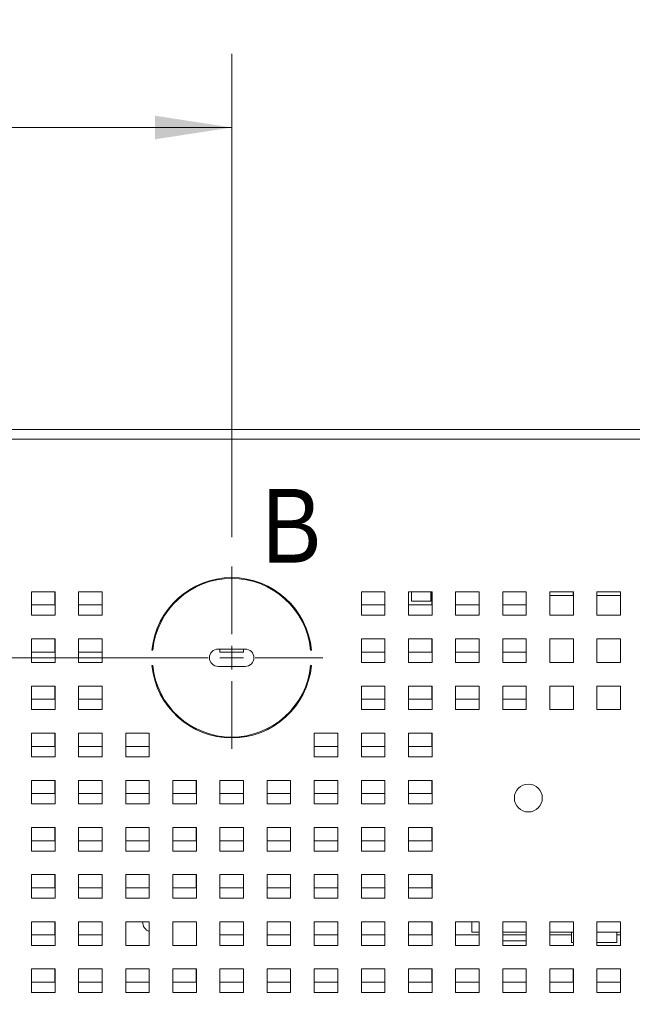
# Model space of a CAD drawing. Header units: inches. Extents: x 0 to 109, y 0 to 85.
# Tile 10 of 60: x 45.23 to 50.43, y 23.8 to 32.16. Entities that reach past the tile are written whole.
import ezdxf

# ---------------------------------------------------------------- set-up
doc = ezdxf.new("R2010")
doc.units = ezdxf.units.IN
doc.header["$MEASUREMENT"] = 0
doc.linetypes.add('HIDDEN', pattern=[0.075, 0.05, -0.025])
doc.styles.add('SLDTEXTSTYLE0', font='GOTHIC.TTF', dxfattribs={"width": 0.913})
doc.dimstyles.new('SLDDIMSTYLE0', dxfattribs={"dimtxt": 0.625, "dimasz": 0.65, "dimexe": 0, "dimexo": 0.0625, "dimgap": 0.15625, "dimtad": 0, "dimtih": 1, "dimtoh": 1, "dimrnd": 1e-09, "dimzin": 12, "dimdsep": 46, "dimtxsty": 'SLDTEXTSTYLE0', "dimsah": 1, "dimcen": 0.09, "dimadec": 0, "dimazin": 3, "dimtfac": 1, "dimtofl": 0, "dimtmove": 0, "dimatfit": 3, "dimfxl": 1, "dimfrac": 2, "dimtolj": 1, "dimtzin": 12, "dimarcsym": 0})
doc.dimstyles.new('SLDDIMSTYLE2', dxfattribs={"dimtxt": 0.625, "dimasz": 0.65, "dimexe": 0, "dimexo": 0.0625, "dimgap": 0.15625, "dimtad": 0, "dimtih": 1, "dimtoh": 1, "dimdec": 3, "dimrnd": 1e-09, "dimzin": 4, "dimdsep": 46, "dimtxsty": 'SLDTEXTSTYLE0', "dimblk1": 'NONE', "dimblk2": 'NONE', "dimsah": 1, "dimcen": 0, "dimadec": 0, "dimazin": 1, "dimtfac": 1, "dimtdec": 3, "dimtofl": 0, "dimtmove": 0, "dimatfit": 3, "dimldrblk": 'NONE', "dimfxl": 1, "dimfrac": 2, "dimtolj": 1, "dimtzin": 12, "dimarcsym": 0})
doc.dimstyles.new('SLDDIMSTYLE3', dxfattribs={"dimtxt": 0.625, "dimasz": 0.65, "dimexe": 0, "dimexo": 0.0625, "dimgap": 0.15625, "dimtad": 0, "dimtih": 1, "dimtoh": 1, "dimdec": 3, "dimrnd": 1e-09, "dimzin": 12, "dimdsep": 46, "dimtxsty": 'SLDTEXTSTYLE0', "dimblk1": 'NONE', "dimblk2": 'NONE', "dimsah": 1, "dimcen": 0, "dimadec": 0, "dimazin": 3, "dimtfac": 1, "dimtdec": 3, "dimtofl": 0, "dimtmove": 0, "dimatfit": 3, "dimldrblk": 'NONE', "dimfxl": 1, "dimfrac": 2, "dimtolj": 1, "dimtzin": 12, "dimarcsym": 0})
doc.dimstyles.new('SLDDIMSTYLE5', dxfattribs={"dimtxt": 0.625, "dimasz": 0.65, "dimexe": 0, "dimexo": 0.0625, "dimgap": 0.15625, "dimtad": 0, "dimtih": 1, "dimtoh": 1, "dimrnd": 1e-09, "dimzin": 12, "dimdsep": 46, "dimtxsty": 'SLDTEXTSTYLE0', "dimsah": 1, "dimcen": 0, "dimadec": 0, "dimazin": 3, "dimtfac": 1, "dimtofl": 0, "dimtmove": 0, "dimatfit": 3, "dimfxl": 1, "dimfrac": 2, "dimtolj": 1, "dimtzin": 12, "dimarcsym": 0})

# ---------------------------------------------------------------- blocks, each defined once
blk = doc.blocks.new('_D_5')
at = {"color": 7, "linetype": 'Continuous', "lineweight": 0, "ltscale": 5}
blk.add_line((59.2861, 62.9704), (60.5361, 62.9704), dxfattribs=at)
at = {"color": 7, "linetype": 'Continuous', "lineweight": 0, "ltscale": 5, "char_height": 0.625, "attachment_point": 1, "style": 'SLDTEXTSTYLE0'}
for s, insert in [('2x', (60.8486, 63.3226)), ('%%c', (61.7105, 63.313)), ('.750', (62.5575, 63.313))]:
    blk.add_mtext(s, dxfattribs=dict(at, insert=insert))
blk = doc.blocks.new('_NONE')
blk = doc.blocks.new('_D_6')
at = {"color": 7, "linetype": 'Continuous', "lineweight": 0, "ltscale": 5}
blk.add_line((59.1721, 53.977), (60.4221, 53.977), dxfattribs=at)
at = {"color": 7, "linetype": 'Continuous', "lineweight": 0, "ltscale": 5, "char_height": 0.625, "attachment_point": 1, "style": 'SLDTEXTSTYLE0'}
for s, insert in [('2x ', (60.7346, 54.3292)), ('%%c', (61.8275, 54.3197)), ('.312', (62.6714, 54.3197))]:
    blk.add_mtext(s, dxfattribs=dict(at, insert=insert))
blk = doc.blocks.new('_D_14')
at = {"color": 7, "linetype": 'Continuous', "lineweight": 0, "ltscale": 5}
for p, q in [((45.9906, 40.7212), (44.7406, 40.7212)), ((46.6676, 39.8974), (45.9906, 40.7212)), ((56.4548, 27.9879), (46.6676, 39.8974))]:
    blk.add_line(p, q, dxfattribs=at)
blk.add_solid([(46.6676, 39.8974), (47.003, 39.3317), (47.1576, 39.4587)], dxfattribs=at)
at = {"color": 7, "linetype": 'Continuous', "lineweight": 0, "ltscale": 5, "char_height": 0.625, "attachment_point": 1, "style": 'SLDTEXTSTYLE0'}
for s, insert in [('R', (41.9217, 41.0639)), ('15.42', (42.3774, 41.0639))]:
    blk.add_mtext(s, dxfattribs=dict(at, insert=insert))
blk = doc.blocks.new('_D_17')
at = {"color": 7, "linetype": 'Continuous', "lineweight": 0, "ltscale": 5}
for p, q in [((46.782, 26.7439), (35.3702, 26.7439)), ((35.9952, 26.7439), (35.9952, 22.1213)), ((35.9952, 15.7302), (35.9952, 21.2098)), ((38.8948, 15.7302), (35.3702, 15.7302))]:
    blk.add_line(p, q, dxfattribs=at)
for points in [[(35.9952, 26.7439), (35.8952, 26.0939), (36.0952, 26.0939)], [(35.9952, 15.7302), (36.0952, 16.3802), (35.8952, 16.3802)]]:
    blk.add_solid(points, dxfattribs=at)
at = {"color": 7, "linetype": 'Continuous', "lineweight": 0, "ltscale": 5, "insert": (34.9699, 22.0082), "char_height": 0.625, "attachment_point": 1, "style": 'SLDTEXTSTYLE0'}
blk.add_mtext('11.01', dxfattribs=at)
blk = doc.blocks.new('_D_18')
at = {"color": 7, "linetype": 'Continuous', "lineweight": 0, "ltscale": 5}
for p, q in [((40.1498, 28.8481), (40.1498, 31.8672)), ((47.032, 27.7669), (47.032, 31.8672)), ((40.1498, 31.2422), (42.7374, 31.2422)), ((47.032, 31.2422), (44.9574, 31.2422))]:
    blk.add_line(p, q, dxfattribs=at)
for points in [[(40.1498, 31.2422), (40.7998, 31.1422), (40.7998, 31.3422)], [(47.032, 31.2422), (46.382, 31.3422), (46.382, 31.1422)]]:
    blk.add_solid(points, dxfattribs=at)
at = {"color": 7, "linetype": 'Continuous', "lineweight": 0, "ltscale": 5, "insert": (43.0499, 31.5848), "char_height": 0.625, "attachment_point": 1, "style": 'SLDTEXTSTYLE0'}
blk.add_mtext('6.88', dxfattribs=at)
blk = doc.blocks.new('SW_CENTERMARKSYMBOL_9')
at = {"color": 0, "linetype": 'Continuous', "lineweight": 0, "ltscale": 5}
for p, q in [((0, 0.2), (0, 0.773)), ((0, 0), (0, 0.1)), ((-0.2, 0), (-0.773, 0)), ((0, 0), (-0.1, 0)), ((0, 0), (0, -0.1)), ((0, 0), (0.1, 0)), ((0.2, 0), (0.773, 0)), ((0, -0.2), (0, -0.773))]:
    blk.add_line(p, q, dxfattribs=at)

msp = doc.modelspace()

# ---------------------------------------------------------------- linework, layer by layer
at = {"color": 7, "linetype": 'Continuous', "lineweight": 15, "ltscale": 5}
for p, q in [((40.2898, 28.6789), (57.3748, 28.6789)), ((57.3748, 28.5991), (40.2898, 28.5991)), ((46.7318, 27.3462), (46.7318, 27.3541)), ((47.3318, 27.3542), (47.3318, 27.3464)), ((45.5325, 27.3039), (45.3325, 27.3039)), ((45.3325, 27.3039), (45.3325, 27.1039)), ((45.5318, 27.1919), (45.5318, 27.3039)), ((45.5325, 27.1039), (45.5325, 27.3039)), ((45.9325, 27.3039), (45.7325, 27.3039)), ((45.7325, 27.3039), (45.7325, 27.1039)), ((45.9318, 27.1919), (45.9318, 27.3039)), ((45.9325, 27.1039), (45.9325, 27.3039)), ((48.3325, 27.3039), (48.1325, 27.3039)), ((48.1325, 27.3039), (48.1325, 27.1039)), ((48.3318, 27.1919), (48.3318, 27.3039)), ((48.3325, 27.1039), (48.3325, 27.3039)), ((48.7325, 27.3039), (48.5325, 27.3039)), ((48.5325, 27.3039), (48.5325, 27.1039)), ((48.5583, 27.3039), (48.5583, 27.2241)), ((48.7213, 27.2241), (48.7213, 27.3039)), ((48.7318, 27.1919), (48.7318, 27.3039)), ((48.7325, 27.1039), (48.7325, 27.3039)), ((49.1325, 27.3039), (48.9325, 27.3039)), ((48.9325, 27.3039), (48.9325, 27.1039)), ((49.1318, 27.1919), (49.1318, 27.3039)), ((49.1325, 27.1039), (49.1325, 27.3039)), ((49.5325, 27.3039), (49.3325, 27.3039)), ((49.3325, 27.3039), (49.3325, 27.1039)), ((49.5318, 27.1919), (49.5318, 27.3039)), ((49.5325, 27.1039), (49.5325, 27.3039)), ((49.9325, 27.3039), (49.7325, 27.3039)), ((49.7325, 27.3039), (49.7325, 27.1039)), ((49.7325, 27.2716), (49.9325, 27.2716)), ((49.9318, 27.2716), (49.9318, 27.3039)), ((49.9325, 27.1039), (49.9325, 27.3039)), ((50.3325, 27.3039), (50.1325, 27.3039)), ((50.1325, 27.3039), (50.1325, 27.1039)), ((50.1325, 27.2716), (50.3325, 27.2716)), ((50.3318, 27.2716), (50.3318, 27.3039)), ((50.3325, 27.1039), (50.3325, 27.3039)), ((45.3325, 27.1919), (45.5318, 27.1919)), ((45.7325, 27.1919), (45.9318, 27.1919)), ((46.5318, 27.2046), (46.5318, 27.1942)), ((47.5318, 27.1946), (47.5318, 27.205)), ((48.1325, 27.1919), (48.3318, 27.1919)), ((48.5325, 27.1919), (48.7318, 27.1919)), ((48.7213, 27.2241), (48.5583, 27.2241)), ((48.9325, 27.1919), (49.1318, 27.1919)), ((49.3325, 27.1919), (49.5318, 27.1919)), ((45.3325, 27.1039), (45.5325, 27.1039)), ((45.7325, 27.1039), (45.9325, 27.1039)), ((48.1325, 27.1039), (48.3325, 27.1039)), ((48.5325, 27.1039), (48.7325, 27.1039)), ((48.9325, 27.1039), (49.1325, 27.1039)), ((49.3325, 27.1039), (49.5325, 27.1039)), ((49.7325, 27.1039), (49.9325, 27.1039)), ((50.1325, 27.1039), (50.3325, 27.1039)), ((45.5325, 26.9039), (45.3325, 26.9039)), ((45.3325, 26.9039), (45.3325, 26.7039)), ((45.5318, 26.7919), (45.5318, 26.9039)), ((45.5325, 26.7039), (45.5325, 26.9039)), ((45.9325, 26.9039), (45.7325, 26.9039)), ((45.7325, 26.9039), (45.7325, 26.7039)), ((45.9318, 26.7919), (45.9318, 26.9039)), ((45.9325, 26.7039), (45.9325, 26.9039)), ((48.3325, 26.9039), (48.1325, 26.9039)), ((48.1325, 26.9039), (48.1325, 26.7039)), ((48.3318, 26.7919), (48.3318, 26.9039)), ((48.3325, 26.7039), (48.3325, 26.9039)), ((48.7325, 26.9039), (48.5325, 26.9039)), ((48.5325, 26.9039), (48.5325, 26.7039)), ((48.7318, 26.7919), (48.7318, 26.9039)), ((48.7325, 26.7039), (48.7325, 26.9039)), ((49.1325, 26.9039), (48.9325, 26.9039)), ((48.9325, 26.9039), (48.9325, 26.7039)), ((49.1318, 26.7919), (49.1318, 26.9039)), ((49.1325, 26.7039), (49.1325, 26.9039)), ((49.5325, 26.9039), (49.3325, 26.9039)), ((49.3325, 26.9039), (49.3325, 26.7039)), ((49.5318, 26.7919), (49.5318, 26.9039)), ((49.5325, 26.7039), (49.5325, 26.9039)), ((49.9325, 26.9039), (49.7325, 26.9039)), ((49.7325, 26.9039), (49.7325, 26.7039)), ((49.9325, 26.7039), (49.9325, 26.9039)), ((50.3325, 26.9039), (50.1325, 26.9039)), ((50.1325, 26.9039), (50.1325, 26.7039)), ((50.3325, 26.7039), (50.3325, 26.9039)), ((46.917, 26.8174), (47.147, 26.8174)), ((46.9318, 26.8174), (46.9318, 26.7919)), ((47.1318, 26.7919), (47.1318, 26.8174)), ((45.3325, 26.7919), (45.5318, 26.7919)), ((45.7325, 26.7919), (45.9318, 26.7919)), ((46.3622, 26.8089), (46.3551, 26.8089)), ((46.9318, 26.7919), (47.1318, 26.7919)), ((47.7089, 26.8089), (47.7019, 26.8089)), ((48.1325, 26.7919), (48.3318, 26.7919)), ((48.5325, 26.7919), (48.7318, 26.7919)), ((48.9325, 26.7919), (49.1318, 26.7919)), ((49.3325, 26.7919), (49.5318, 26.7919)), ((45.3325, 26.7039), (45.5325, 26.7039)), ((45.7325, 26.7039), (45.9325, 26.7039)), ((46.3551, 26.6789), (46.3622, 26.6789)), ((47.147, 26.6704), (46.917, 26.6704)), ((47.7019, 26.6789), (47.7089, 26.6789)), ((48.1325, 26.7039), (48.3325, 26.7039)), ((48.5325, 26.7039), (48.7325, 26.7039)), ((48.9325, 26.7039), (49.1325, 26.7039)), ((49.3325, 26.7039), (49.5325, 26.7039)), ((49.7325, 26.7039), (49.9325, 26.7039)), ((50.1325, 26.7039), (50.3325, 26.7039)), ((45.5325, 26.5039), (45.3325, 26.5039)), ((45.3325, 26.5039), (45.3325, 26.3039)), ((45.5318, 26.3919), (45.5318, 26.5039)), ((45.5325, 26.3039), (45.5325, 26.5039)), ((45.9325, 26.5039), (45.7325, 26.5039)), ((45.7325, 26.5039), (45.7325, 26.3039)), ((45.9318, 26.3919), (45.9318, 26.5039)), ((45.9325, 26.3039), (45.9325, 26.5039)), ((48.3325, 26.5039), (48.1325, 26.5039)), ((48.1325, 26.5039), (48.1325, 26.3039)), ((48.3318, 26.3919), (48.3318, 26.5039)), ((48.3325, 26.3039), (48.3325, 26.5039)), ((48.7325, 26.5039), (48.5325, 26.5039)), ((48.5325, 26.5039), (48.5325, 26.3039)), ((48.7318, 26.3919), (48.7318, 26.5039)), ((48.7325, 26.3039), (48.7325, 26.5039)), ((49.1325, 26.5039), (48.9325, 26.5039)), ((48.9325, 26.5039), (48.9325, 26.3039)), ((49.1318, 26.3919), (49.1318, 26.5039)), ((49.1325, 26.3039), (49.1325, 26.5039)), ((49.5325, 26.5039), (49.3325, 26.5039)), ((49.3325, 26.5039), (49.3325, 26.3039)), ((49.5318, 26.3919), (49.5318, 26.5039)), ((49.5325, 26.3039), (49.5325, 26.5039)), ((49.9325, 26.5039), (49.7325, 26.5039)), ((49.7325, 26.5039), (49.7325, 26.3039)), ((49.9325, 26.3039), (49.9325, 26.5039)), ((50.3325, 26.5039), (50.1325, 26.5039)), ((50.1325, 26.5039), (50.1325, 26.3039)), ((50.3325, 26.3039), (50.3325, 26.5039)), ((45.3325, 26.3919), (45.5318, 26.3919)), ((45.7325, 26.3919), (45.9318, 26.3919)), ((48.1325, 26.3919), (48.3318, 26.3919)), ((48.5325, 26.3919), (48.7318, 26.3919)), ((48.9325, 26.3919), (49.1318, 26.3919)), ((49.3325, 26.3919), (49.5318, 26.3919)), ((45.3325, 26.3039), (45.5325, 26.3039)), ((45.7325, 26.3039), (45.9325, 26.3039)), ((48.1325, 26.3039), (48.3325, 26.3039)), ((48.5325, 26.3039), (48.7325, 26.3039)), ((48.9325, 26.3039), (49.1325, 26.3039)), ((49.3325, 26.3039), (49.5325, 26.3039)), ((49.7325, 26.3039), (49.9325, 26.3039)), ((50.1325, 26.3039), (50.3325, 26.3039)), ((46.647, 26.1919), (46.6349, 26.1919)), ((47.4291, 26.1919), (47.417, 26.1919)), ((45.5325, 26.1039), (45.3325, 26.1039)), ((45.3325, 26.1039), (45.3325, 25.9039)), ((45.5318, 25.9919), (45.5318, 26.1039)), ((45.5325, 25.9039), (45.5325, 26.1039)), ((45.9325, 26.1039), (45.7325, 26.1039)), ((45.7325, 26.1039), (45.7325, 25.9039)), ((45.9318, 25.9919), (45.9318, 26.1039)), ((45.9325, 25.9039), (45.9325, 26.1039)), ((46.3325, 26.1039), (46.1325, 26.1039)), ((46.1325, 26.1039), (46.1325, 25.9039)), ((46.3318, 25.9919), (46.3318, 26.1039)), ((46.3325, 25.9039), (46.3325, 26.1039)), ((46.7318, 26.1338), (46.7318, 26.1416)), ((46.9318, 26.0784), (46.9318, 26.0713)), ((47.1318, 26.0713), (47.1318, 26.0783)), ((47.3318, 26.1414), (47.3318, 26.1336)), ((47.9325, 26.1039), (47.7325, 26.1039)), ((47.7325, 26.1039), (47.7325, 25.9039)), ((47.9318, 25.9919), (47.9318, 26.1039)), ((47.9325, 25.9039), (47.9325, 26.1039)), ((48.3325, 26.1039), (48.1325, 26.1039)), ((48.1325, 26.1039), (48.1325, 25.9039)), ((48.3318, 25.9919), (48.3318, 26.1039)), ((48.3325, 25.9039), (48.3325, 26.1039)), ((48.7325, 26.1039), (48.5325, 26.1039)), ((48.5325, 26.1039), (48.5325, 25.9039)), ((48.7318, 25.9919), (48.7318, 26.1039)), ((48.7325, 25.9039), (48.7325, 26.1039)), ((45.3325, 25.9919), (45.5318, 25.9919)), ((45.7325, 25.9919), (45.9318, 25.9919)), ((46.1325, 25.9919), (46.3318, 25.9919)), ((47.7325, 25.9919), (47.9318, 25.9919)), ((48.1325, 25.9919), (48.3318, 25.9919)), ((48.5325, 25.9919), (48.7318, 25.9919)), ((45.3325, 25.9039), (45.5325, 25.9039)), ((45.7325, 25.9039), (45.9325, 25.9039)), ((46.1325, 25.9039), (46.3325, 25.9039)), ((47.7325, 25.9039), (47.9325, 25.9039)), ((48.1325, 25.9039), (48.3325, 25.9039)), ((48.5325, 25.9039), (48.7325, 25.9039)), ((45.5325, 25.7039), (45.3325, 25.7039)), ((45.3325, 25.7039), (45.3325, 25.5039)), ((45.5318, 25.5919), (45.5318, 25.7039)), ((45.5325, 25.5039), (45.5325, 25.7039)), ((45.9325, 25.7039), (45.7325, 25.7039)), ((45.7325, 25.7039), (45.7325, 25.5039)), ((45.9318, 25.5919), (45.9318, 25.7039)), ((45.9325, 25.5039), (45.9325, 25.7039)), ((46.3325, 25.7039), (46.1325, 25.7039)), ((46.1325, 25.7039), (46.1325, 25.5039)), ((46.3318, 25.5919), (46.3318, 25.7039)), ((46.3325, 25.5039), (46.3325, 25.7039)), ((46.7325, 25.7039), (46.5325, 25.7039)), ((46.5325, 25.7039), (46.5325, 25.5039)), ((46.7318, 25.5919), (46.7318, 25.7039)), ((46.7325, 25.5039), (46.7325, 25.7039)), ((47.1325, 25.7039), (46.9325, 25.7039)), ((46.9325, 25.7039), (46.9325, 25.5039)), ((47.1318, 25.5919), (47.1318, 25.7039)), ((47.1325, 25.5039), (47.1325, 25.7039)), ((47.5325, 25.7039), (47.3325, 25.7039)), ((47.3325, 25.7039), (47.3325, 25.5039)), ((47.5318, 25.5919), (47.5318, 25.7039)), ((47.5325, 25.5039), (47.5325, 25.7039)), ((47.9325, 25.7039), (47.7325, 25.7039)), ((47.7325, 25.7039), (47.7325, 25.5039)), ((47.9318, 25.5919), (47.9318, 25.7039)), ((47.9325, 25.5039), (47.9325, 25.7039)), ((48.3325, 25.7039), (48.1325, 25.7039)), ((48.1325, 25.7039), (48.1325, 25.5039)), ((48.3318, 25.5919), (48.3318, 25.7039)), ((48.3325, 25.5039), (48.3325, 25.7039)), ((48.7325, 25.7039), (48.5325, 25.7039)), ((48.5325, 25.7039), (48.5325, 25.5039)), ((48.7318, 25.5919), (48.7318, 25.7039)), ((48.7325, 25.5039), (48.7325, 25.7039)), ((45.3325, 25.5919), (45.5318, 25.5919)), ((45.7325, 25.5919), (45.9318, 25.5919)), ((46.1325, 25.5919), (46.3318, 25.5919)), ((46.5325, 25.5919), (46.7318, 25.5919)), ((46.9325, 25.5919), (47.1318, 25.5919)), ((47.3325, 25.5919), (47.5318, 25.5919)), ((47.7325, 25.5919), (47.9318, 25.5919)), ((48.1325, 25.5919), (48.3318, 25.5919)), ((48.5325, 25.5919), (48.7318, 25.5919)), ((45.3325, 25.5039), (45.5325, 25.5039)), ((45.7325, 25.5039), (45.9325, 25.5039)), ((46.1325, 25.5039), (46.3325, 25.5039)), ((46.5325, 25.5039), (46.7325, 25.5039)), ((46.9325, 25.5039), (47.1325, 25.5039)), ((47.3325, 25.5039), (47.5325, 25.5039)), ((47.7325, 25.5039), (47.9325, 25.5039)), ((48.1325, 25.5039), (48.3325, 25.5039)), ((48.5325, 25.5039), (48.7325, 25.5039)), ((45.5325, 25.3039), (45.3325, 25.3039)), ((45.3325, 25.3039), (45.3325, 25.1039)), ((45.5318, 25.1919), (45.5318, 25.3039)), ((45.5325, 25.1039), (45.5325, 25.3039)), ((45.9325, 25.3039), (45.7325, 25.3039)), ((45.7325, 25.3039), (45.7325, 25.1039)), ((45.9318, 25.1919), (45.9318, 25.3039)), ((45.9325, 25.1039), (45.9325, 25.3039)), ((46.3325, 25.3039), (46.1325, 25.3039)), ((46.1325, 25.3039), (46.1325, 25.1039)), ((46.3318, 25.1919), (46.3318, 25.3039)), ((46.3325, 25.1039), (46.3325, 25.3039)), ((46.7325, 25.3039), (46.5325, 25.3039)), ((46.5325, 25.3039), (46.5325, 25.1039)), ((46.7318, 25.1919), (46.7318, 25.3039)), ((46.7325, 25.1039), (46.7325, 25.3039)), ((47.1325, 25.3039), (46.9325, 25.3039)), ((46.9325, 25.3039), (46.9325, 25.1039)), ((47.1318, 25.1919), (47.1318, 25.3039)), ((47.1325, 25.1039), (47.1325, 25.3039)), ((47.5325, 25.3039), (47.3325, 25.3039)), ((47.3325, 25.3039), (47.3325, 25.1039)), ((47.5318, 25.1919), (47.5318, 25.3039)), ((47.5325, 25.1039), (47.5325, 25.3039)), ((47.9325, 25.3039), (47.7325, 25.3039)), ((47.7325, 25.3039), (47.7325, 25.1039)), ((47.9318, 25.1919), (47.9318, 25.3039)), ((47.9325, 25.1039), (47.9325, 25.3039)), ((48.3325, 25.3039), (48.1325, 25.3039)), ((48.1325, 25.3039), (48.1325, 25.1039)), ((48.3318, 25.1919), (48.3318, 25.3039)), ((48.3325, 25.1039), (48.3325, 25.3039)), ((48.7325, 25.3039), (48.5325, 25.3039)), ((48.5325, 25.3039), (48.5325, 25.1039)), ((48.7318, 25.1919), (48.7318, 25.3039)), ((48.7325, 25.1039), (48.7325, 25.3039)), ((45.3325, 25.1919), (45.5318, 25.1919)), ((45.7325, 25.1919), (45.9318, 25.1919)), ((46.1325, 25.1919), (46.3318, 25.1919)), ((46.5325, 25.1919), (46.7318, 25.1919)), ((46.9325, 25.1919), (47.1318, 25.1919)), ((47.3325, 25.1919), (47.5318, 25.1919)), ((47.7325, 25.1919), (47.9318, 25.1919)), ((48.1325, 25.1919), (48.3318, 25.1919)), ((48.5325, 25.1919), (48.7318, 25.1919)), ((45.3325, 25.1039), (45.5325, 25.1039)), ((45.7325, 25.1039), (45.9325, 25.1039)), ((46.1325, 25.1039), (46.3325, 25.1039)), ((46.5325, 25.1039), (46.7325, 25.1039)), ((46.9325, 25.1039), (47.1325, 25.1039)), ((47.3325, 25.1039), (47.5325, 25.1039)), ((47.7325, 25.1039), (47.9325, 25.1039)), ((48.1325, 25.1039), (48.3325, 25.1039)), ((48.5325, 25.1039), (48.7325, 25.1039)), ((45.5325, 24.9039), (45.3325, 24.9039)), ((45.3325, 24.9039), (45.3325, 24.7039)), ((45.5318, 24.7919), (45.5318, 24.9039)), ((45.5325, 24.7039), (45.5325, 24.9039)), ((45.9325, 24.9039), (45.7325, 24.9039)), ((45.7325, 24.9039), (45.7325, 24.7039)), ((45.9318, 24.7919), (45.9318, 24.9039)), ((45.9325, 24.7039), (45.9325, 24.9039)), ((46.3325, 24.9039), (46.1325, 24.9039)), ((46.1325, 24.9039), (46.1325, 24.7039)), ((46.3318, 24.7919), (46.3318, 24.9039)), ((46.3325, 24.7039), (46.3325, 24.9039)), ((46.7325, 24.9039), (46.5325, 24.9039)), ((46.5325, 24.9039), (46.5325, 24.7039)), ((46.7318, 24.7919), (46.7318, 24.9039)), ((46.7325, 24.7039), (46.7325, 24.9039)), ((47.1325, 24.9039), (46.9325, 24.9039)), ((46.9325, 24.9039), (46.9325, 24.7039)), ((47.1318, 24.7919), (47.1318, 24.9039)), ((47.1325, 24.7039), (47.1325, 24.9039)), ((47.5325, 24.9039), (47.3325, 24.9039)), ((47.3325, 24.9039), (47.3325, 24.7039)), ((47.5318, 24.7919), (47.5318, 24.9039)), ((47.5325, 24.7039), (47.5325, 24.9039)), ((47.9325, 24.9039), (47.7325, 24.9039)), ((47.7325, 24.9039), (47.7325, 24.7039)), ((47.9318, 24.7919), (47.9318, 24.9039)), ((47.9325, 24.7039), (47.9325, 24.9039)), ((48.3325, 24.9039), (48.1325, 24.9039)), ((48.1325, 24.9039), (48.1325, 24.7039)), ((48.3318, 24.7919), (48.3318, 24.9039)), ((48.3325, 24.7039), (48.3325, 24.9039)), ((48.7325, 24.9039), (48.5325, 24.9039)), ((48.5325, 24.9039), (48.5325, 24.7039)), ((48.7318, 24.7919), (48.7318, 24.9039)), ((48.7325, 24.7039), (48.7325, 24.9039)), ((45.3325, 24.7919), (45.5318, 24.7919)), ((45.7325, 24.7919), (45.9318, 24.7919)), ((46.1325, 24.7919), (46.3318, 24.7919)), ((46.5325, 24.7919), (46.7318, 24.7919)), ((46.9325, 24.7919), (47.1318, 24.7919)), ((47.3325, 24.7919), (47.5318, 24.7919)), ((47.7325, 24.7919), (47.9318, 24.7919)), ((48.1325, 24.7919), (48.3318, 24.7919)), ((48.5325, 24.7919), (48.7318, 24.7919)), ((45.3325, 24.7039), (45.5325, 24.7039)), ((45.7325, 24.7039), (45.9325, 24.7039)), ((46.1325, 24.7039), (46.3325, 24.7039)), ((46.5325, 24.7039), (46.7325, 24.7039)), ((46.9325, 24.7039), (47.1325, 24.7039)), ((47.3325, 24.7039), (47.5325, 24.7039)), ((47.7325, 24.7039), (47.9325, 24.7039)), ((48.1325, 24.7039), (48.3325, 24.7039)), ((48.5325, 24.7039), (48.7325, 24.7039)), ((45.5325, 24.5039), (45.3325, 24.5039)), ((45.3325, 24.5039), (45.3325, 24.3039)), ((45.5318, 24.3919), (45.5318, 24.5039)), ((45.5325, 24.3039), (45.5325, 24.5039)), ((45.9325, 24.5039), (45.7325, 24.5039)), ((45.7325, 24.5039), (45.7325, 24.3039)), ((45.9318, 24.3919), (45.9318, 24.5039)), ((45.9325, 24.3039), (45.9325, 24.5039)), ((46.3325, 24.5039), (46.1325, 24.5039)), ((46.1325, 24.5039), (46.1325, 24.3039)), ((46.3325, 24.3039), (46.3325, 24.5039)), ((46.7325, 24.5039), (46.5325, 24.5039)), ((46.5325, 24.5039), (46.5325, 24.3039)), ((46.7325, 24.3039), (46.7325, 24.5039)), ((47.1325, 24.5039), (46.9325, 24.5039)), ((46.9325, 24.5039), (46.9325, 24.3039)), ((47.1318, 24.3919), (47.1318, 24.5039)), ((47.1325, 24.3039), (47.1325, 24.5039)), ((47.5325, 24.5039), (47.3325, 24.5039)), ((47.3325, 24.5039), (47.3325, 24.3039)), ((47.5318, 24.3919), (47.5318, 24.5039)), ((47.5325, 24.3039), (47.5325, 24.5039)), ((47.9325, 24.5039), (47.7325, 24.5039)), ((47.7325, 24.5039), (47.7325, 24.3039)), ((47.9318, 24.3919), (47.9318, 24.5039)), ((47.9325, 24.3039), (47.9325, 24.5039)), ((48.3325, 24.5039), (48.1325, 24.5039)), ((48.1325, 24.5039), (48.1325, 24.3039)), ((48.3318, 24.3919), (48.3318, 24.5039)), ((48.3325, 24.3039), (48.3325, 24.5039)), ((48.7325, 24.5039), (48.5325, 24.5039)), ((48.5325, 24.5039), (48.5325, 24.3039)), ((48.7318, 24.3919), (48.7318, 24.5039)), ((48.7325, 24.3039), (48.7325, 24.5039)), ((49.1325, 24.5039), (48.9325, 24.5039)), ((48.9325, 24.5039), (48.9325, 24.3039)), ((49.07, 24.4169), (49.07, 24.5039)), ((49.1325, 24.3039), (49.1325, 24.5039)), ((49.5325, 24.5039), (49.3325, 24.5039)), ((49.3325, 24.5039), (49.3325, 24.3039)), ((49.5325, 24.3039), (49.5325, 24.5039)), ((49.9325, 24.5039), (49.7325, 24.5039)), ((49.7325, 24.5039), (49.7325, 24.3039)), ((49.9325, 24.3039), (49.9325, 24.5039)), ((50.3325, 24.5039), (50.1325, 24.5039)), ((50.1325, 24.5039), (50.1325, 24.3039)), ((50.3325, 24.3039), (50.3325, 24.5039)), ((45.3325, 24.3919), (45.5318, 24.3919)), ((45.7325, 24.3919), (45.9318, 24.3919)), ((46.9325, 24.3919), (47.1318, 24.3919)), ((47.3325, 24.3919), (47.5318, 24.3919)), ((47.7325, 24.3919), (47.9318, 24.3919)), ((48.1325, 24.3919), (48.3318, 24.3919)), ((48.5325, 24.3919), (48.7318, 24.3919)), ((48.9325, 24.3919), (49.1318, 24.3919)), ((49.1325, 24.4169), (49.07, 24.4169)), ((49.1318, 24.3919), (49.1318, 24.4169)), ((49.5325, 24.4169), (49.3325, 24.4169)), ((49.9325, 24.4169), (49.7325, 24.4169)), ((49.7325, 24.3919), (49.915, 24.3919)), ((49.915, 24.4169), (49.915, 24.3269)), ((50.3325, 24.4169), (50.1325, 24.4169)), ((50.3007, 24.3269), (50.3007, 24.4169)), ((50.3007, 24.3919), (50.3318, 24.3919)), ((50.3318, 24.3919), (50.3318, 24.4169)), ((49.3325, 24.342), (49.5325, 24.342)), ((49.9325, 24.3269), (49.915, 24.3269)), ((50.3007, 24.3269), (50.1325, 24.3269)), ((45.3325, 24.3039), (45.5325, 24.3039)), ((45.7325, 24.3039), (45.9325, 24.3039)), ((46.1325, 24.3039), (46.3325, 24.3039)), ((46.5325, 24.3039), (46.7325, 24.3039)), ((46.9325, 24.3039), (47.1325, 24.3039)), ((47.3325, 24.3039), (47.5325, 24.3039)), ((47.7325, 24.3039), (47.9325, 24.3039)), ((48.1325, 24.3039), (48.3325, 24.3039)), ((48.5325, 24.3039), (48.7325, 24.3039)), ((48.9325, 24.3039), (49.1325, 24.3039)), ((49.3325, 24.3039), (49.5325, 24.3039)), ((49.7325, 24.3039), (49.9325, 24.3039)), ((50.1325, 24.3039), (50.3325, 24.3039)), ((45.5325, 24.1039), (45.3325, 24.1039)), ((45.3325, 24.1039), (45.3325, 23.9039)), ((45.5318, 23.9919), (45.5318, 24.1039)), ((45.5325, 23.9039), (45.5325, 24.1039)), ((45.9325, 24.1039), (45.7325, 24.1039)), ((45.7325, 24.1039), (45.7325, 23.9039)), ((45.9318, 23.9919), (45.9318, 24.1039)), ((45.9325, 23.9039), (45.9325, 24.1039)), ((46.3325, 24.1039), (46.1325, 24.1039)), ((46.1325, 24.1039), (46.1325, 23.9039)), ((46.3318, 23.9919), (46.3318, 24.1039)), ((46.3325, 23.9039), (46.3325, 24.1039)), ((46.7325, 24.1039), (46.5325, 24.1039)), ((46.5325, 24.1039), (46.5325, 23.9039)), ((46.7318, 23.9919), (46.7318, 24.1039)), ((46.7325, 23.9039), (46.7325, 24.1039)), ((47.1325, 24.1039), (46.9325, 24.1039)), ((46.9325, 24.1039), (46.9325, 23.9039)), ((47.1318, 23.9919), (47.1318, 24.1039)), ((47.1325, 23.9039), (47.1325, 24.1039)), ((47.5325, 24.1039), (47.3325, 24.1039)), ((47.3325, 24.1039), (47.3325, 23.9039)), ((47.5318, 23.9919), (47.5318, 24.1039)), ((47.5325, 23.9039), (47.5325, 24.1039)), ((47.9325, 24.1039), (47.7325, 24.1039)), ((47.7325, 24.1039), (47.7325, 23.9039)), ((47.9318, 23.9919), (47.9318, 24.1039)), ((47.9325, 23.9039), (47.9325, 24.1039)), ((48.3325, 24.1039), (48.1325, 24.1039)), ((48.1325, 24.1039), (48.1325, 23.9039)), ((48.3318, 23.9919), (48.3318, 24.1039)), ((48.3325, 23.9039), (48.3325, 24.1039)), ((48.7325, 24.1039), (48.5325, 24.1039)), ((48.5325, 24.1039), (48.5325, 23.9039)), ((48.7318, 23.9919), (48.7318, 24.1039)), ((48.7325, 23.9039), (48.7325, 24.1039)), ((49.1325, 24.1039), (48.9325, 24.1039)), ((48.9325, 24.1039), (48.9325, 23.9039)), ((49.1318, 23.9919), (49.1318, 24.1039)), ((49.1325, 23.9039), (49.1325, 24.1039)), ((49.5325, 24.1039), (49.3325, 24.1039)), ((49.3325, 24.1039), (49.3325, 23.9039)), ((49.5318, 23.9919), (49.5318, 24.1039)), ((49.5325, 23.9039), (49.5325, 24.1039)), ((49.9325, 24.1039), (49.7325, 24.1039)), ((49.7325, 24.1039), (49.7325, 23.9039)), ((49.9318, 23.9919), (49.9318, 24.1039)), ((49.9325, 23.9039), (49.9325, 24.1039)), ((50.3325, 24.1039), (50.1325, 24.1039)), ((50.1325, 24.1039), (50.1325, 23.9039)), ((50.3318, 23.9919), (50.3318, 24.1039)), ((50.3325, 23.9039), (50.3325, 24.1039)), ((45.3325, 23.9919), (45.5318, 23.9919)), ((45.7325, 23.9919), (45.9318, 23.9919)), ((46.1325, 23.9919), (46.3318, 23.9919)), ((46.5325, 23.9919), (46.7318, 23.9919)), ((46.9325, 23.9919), (47.1318, 23.9919)), ((47.3325, 23.9919), (47.5318, 23.9919)), ((47.7325, 23.9919), (47.9318, 23.9919)), ((48.1325, 23.9919), (48.3318, 23.9919)), ((48.5325, 23.9919), (48.7318, 23.9919)), ((48.9325, 23.9919), (49.1318, 23.9919)), ((49.3325, 23.9919), (49.5318, 23.9919)), ((49.7325, 23.9919), (49.9318, 23.9919)), ((50.1325, 23.9919), (50.3318, 23.9919)), ((45.3325, 23.9039), (45.5325, 23.9039)), ((45.7325, 23.9039), (45.9325, 23.9039)), ((46.1325, 23.9039), (46.3325, 23.9039)), ((46.5325, 23.9039), (46.7325, 23.9039)), ((46.9325, 23.9039), (47.1325, 23.9039)), ((47.3325, 23.9039), (47.5325, 23.9039)), ((47.7325, 23.9039), (47.9325, 23.9039)), ((48.1325, 23.9039), (48.3325, 23.9039)), ((48.5325, 23.9039), (48.7325, 23.9039)), ((48.9325, 23.9039), (49.1325, 23.9039)), ((49.3325, 23.9039), (49.5325, 23.9039)), ((49.7325, 23.9039), (49.9325, 23.9039)), ((50.1325, 23.9039), (50.3325, 23.9039))]:
    msp.add_line(p, q, dxfattribs=at)
at = {"color": 8, "linetype": 'Continuous', "lineweight": 15, "ltscale": 5}
msp.add_line((49.5325, 24.3932), (49.3325, 24.3932), dxfattribs=at)
at = {"color": 7, "linetype": 'Continuous', "lineweight": 15, "ltscale": 25}
msp.add_circle((49.55, 25.5539), 0.1185, dxfattribs=at)
at = {"color": 7, "linetype": 'HIDDEN', "lineweight": 0, "ltscale": 5}
msp.add_arc((56.4548, 27.9879), 15.4151, 51.13372, 177.43079, dxfattribs=at)
at = {"color": 7, "linetype": 'Continuous', "lineweight": 15, "ltscale": 25}
for centre, radius, start, end in [((47.032, 26.7439), 0.68, 5.48518, 174.51482), ((47.032, 26.7439), 0.673, 5.54241, 174.45759), ((46.917, 26.7439), 0.0735, 90, 270), ((47.147, 26.7439), 0.0735, 270, 90), ((47.032, 26.7439), 0.68, 185.48518, 354.51482), ((47.032, 26.7439), 0.673, 185.54241, 354.45759), ((46.3648, 24.5029), 0.0885, 179.35258, 248.59416), ((49.8978, 24.3932), 0.0237, 43.37902, 90)]:
    msp.add_arc(centre, radius, start, end, dxfattribs=at)

# ---------------------------------------------------------------- block references
at = {"color": 7, "linetype": 'Continuous', "lineweight": 0, "ltscale": 5}
msp.add_blockref('SW_CENTERMARKSYMBOL_9', (47.032, 26.7439), dxfattribs=at)

# ---------------------------------------------------------------- texts
at = {"color": 7, "linetype": 'Continuous', "lineweight": 0, "ltscale": 5, "insert": (47.288, 28.1763), "char_height": 0.625, "attachment_point": 1, "style": 'SLDTEXTSTYLE0'}
msp.add_mtext('B', dxfattribs=at)

# ---------------------------------------------------------------- dimensions: what is measured, and where the dimension line sits
at = {"color": 7, "linetype": 'Continuous', "lineweight": 0, "ltscale": 5}
for p1, text, dimstyle, picture, middle in [((0.514, 0.5454), '2x<>', 'SLDDIMSTYLE2', '_D_5', (62.5005, 62.9704)), ((0.2315, 0.2088), '2x <>', 'SLDDIMSTYLE3', '_D_6', (62.5005, 53.977))]:
    dim = msp.add_diameter_dim_2p(p1=p1, p2=(0, 0), text=text, dimstyle=dimstyle, dxfattribs=at)
    dim.commit()
    dim.dimension.update_dxf_attribs({"geometry": picture, "text_midpoint": middle, "dimtype": 163})
dim = msp.add_radius_dim(center=(56.4548, 27.9879), mpoint=(46.6676, 39.8974), dimstyle='SLDDIMSTYLE5', dxfattribs=at)
dim.commit()
dim.dimension.update_dxf_attribs({"geometry": '_D_14', "text_midpoint": (43.1749, 40.7212), "dimtype": 164})
dim = msp.add_linear_dim(base=(47.032, 31.2422), p1=(40.1498, 28.5981), p2=(47.032, 27.5169), dimstyle='SLDDIMSTYLE0', dxfattribs=at)
dim.commit()
dim.dimension.update_dxf_attribs({"geometry": '_D_18', "text_midpoint": (43.8474, 31.2422), "dimtype": 160})
dim = msp.add_linear_dim(base=(35.9952, 26.7439), p1=(39.1448, 15.7302), p2=(47.032, 26.7439), angle=90, dimstyle='SLDDIMSTYLE0', dxfattribs=at)
dim.commit()
dim.dimension.update_dxf_attribs({"geometry": '_D_17', "text_midpoint": (35.9952, 21.6656), "dimtype": 160})

doc.saveas('drawing.dxf')
